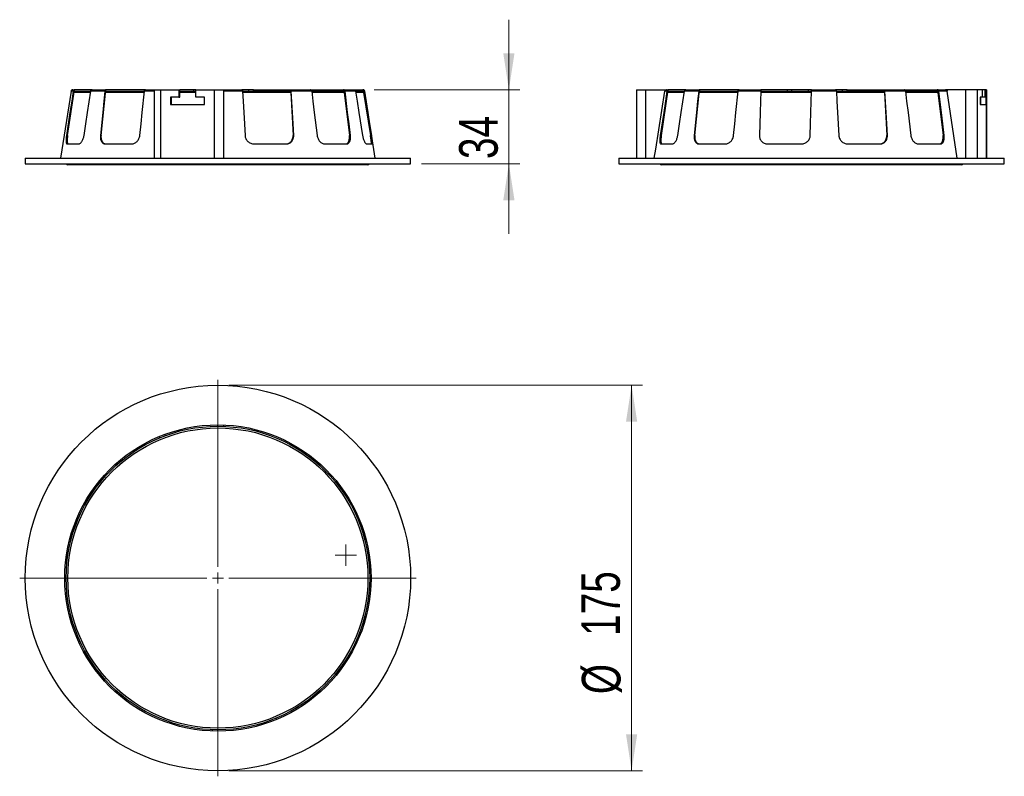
# Model space of a CAD drawing. Header units: millimetres. Extents: x 54 to 144, y 53 to 178.
# Tile 1 of 3: x 54 to 144, y 53 to 122. Entities that reach past the tile are written whole.
import ezdxf

# ---------------------------------------------------------------- set-up
doc = ezdxf.new("R2010")
doc.units = ezdxf.units.MM
doc.styles.add('SLDTEXTSTYLE0', font='TXT', dxfattribs={"width": 0.75})
doc.dimstyles.new('SLDDIMSTYLE0', dxfattribs={"dimtxt": 3.5, "dimasz": 3.302, "dimexe": 0, "dimexo": 0.0625, "dimgap": 0.875, "dimtad": 1, "dimdec": 0, "dimlfac": 5, "dimrnd": 1e-09, "dimzin": 12, "dimdsep": 46, "dimtxsty": 'SLDTEXTSTYLE0', "dimsah": 1, "dimcen": 0.09, "dimadec": 0, "dimazin": 3, "dimtfac": 1, "dimtdec": 0, "dimtmove": 0, "dimatfit": 0, "dimfxl": 0, "dimfrac": 2, "dimtolj": 1, "dimtzin": 12, "dimarcsym": 0})
doc.dimstyles.new('SLDDIMSTYLE1', dxfattribs={"dimtxt": 3.5, "dimasz": 3.302, "dimexe": 0, "dimexo": 0.0625, "dimgap": 0.875, "dimtad": 1, "dimdec": 0, "dimlfac": 5, "dimrnd": 1e-09, "dimzin": 12, "dimdsep": 46, "dimtxsty": 'SLDTEXTSTYLE0', "dimsah": 1, "dimcen": 0.09, "dimadec": 0, "dimazin": 3, "dimtfac": 1, "dimtdec": 0, "dimtofl": 0, "dimtmove": 0, "dimatfit": 3, "dimfxl": 0, "dimfrac": 2, "dimtolj": 1, "dimtzin": 12, "dimarcsym": 0})

# ---------------------------------------------------------------- blocks, each defined once
blk = doc.blocks.new('_D')
at = {"color": 7, "linetype": 'Continuous', "lineweight": 18}
for p, q in [((98.788, 115.46), (98.788, 121.81)), ((86.56, 115.46), (99.788, 115.46)), ((98.788, 115.46), (98.788, 108.752)), ((90.877, 108.752), (99.788, 108.752)), ((98.788, 108.752), (98.788, 102.402))]:
    blk.add_line(p, q, dxfattribs=at)
for points in [[(98.788, 115.46), (99.296, 118.762), (98.28, 118.762)], [(98.788, 108.752), (98.28, 105.45), (99.296, 105.45)]]:
    blk.add_solid(points, dxfattribs=at)
at = {"color": 7, "linetype": 'Continuous', "lineweight": 18, "insert": (94.276, 109.181), "char_height": 3.5, "attachment_point": 1, "rotation": 90, "style": 'SLDTEXTSTYLE0'}
blk.add_mtext('34', dxfattribs=at)
blk = doc.blocks.new('_D_1')
at = {"color": 7, "linetype": 'Continuous', "lineweight": 18}
for p, q in [((73.405, 88.674), (110.916, 88.674)), ((109.916, 88.674), (109.916, 53.73)), ((73.405, 53.73), (110.916, 53.73))]:
    blk.add_line(p, q, dxfattribs=at)
for points in [[(109.916, 88.674), (109.408, 85.372), (110.424, 85.372)], [(109.916, 53.73), (110.424, 57.032), (109.408, 57.032)]]:
    blk.add_solid(points, dxfattribs=at)
at = {"color": 7, "linetype": 'Continuous', "lineweight": 18, "char_height": 3.5, "attachment_point": 1, "rotation": 90, "style": 'SLDTEXTSTYLE0'}
for s, insert in [('175', (105.351, 65.96)), ('%%c', (105.405, 60.681))]:
    blk.add_mtext(s, dxfattribs=dict(at, insert=insert))
blk = doc.blocks.new('SW_CENTERMARKSYMBOL_3')
at = {"color": 0, "linetype": 'Continuous', "lineweight": 18}
for p, q in [((0, 1), (0, 14.26)), ((-1, 0), (-14.26, 0)), ((0, 0), (-0.5, 0)), ((0, 0), (0, 0.5)), ((0, 0), (0, -0.5)), ((0, 0), (0.5, 0)), ((1, 0), (14.26, 0)), ((0, -1), (0, -14.26))]:
    blk.add_line(p, q, dxfattribs=at)
blk = doc.blocks.new('SW_CENTERMARKSYMBOL_4')
at = {"color": 0, "linetype": 'Continuous', "lineweight": 18}
for p, q in [((0, 1), (0, 17.972)), ((-1, 0), (-17.972, 0)), ((0, 0), (-0.5, 0)), ((0, 0), (0, 0.5)), ((0, 0), (0, -0.5)), ((0, 0), (0.5, 0)), ((1, 0), (17.972, 0)), ((0, -1), (0, -17.972))]:
    blk.add_line(p, q, dxfattribs=at)
blk = doc.blocks.new('SW_CENTERMARKSYMBOL_5')
at = {"color": 0, "linetype": 'Continuous', "lineweight": 18}
for p, q in [((0, 0.5), (0, 0.968)), ((-0.5, 0), (-0.968, 0)), ((0, 0), (-0.5, 0)), ((0, 0), (0, 0.5)), ((0, 0), (0, -0.5)), ((0, 0), (0.5, 0)), ((0.5, 0), (0.968, 0)), ((0, -0.5), (0, -0.968))]:
    blk.add_line(p, q, dxfattribs=at)

msp = doc.modelspace()

# ---------------------------------------------------------------- linework, layer by layer
at = {"color": 7, "linetype": 'Continuous', "lineweight": 25}
for p, q in [((59.095, 115.328), (58.133, 109.251)), ((58.779, 111.328), (59.404, 115.458)), ((59.286, 115.328), (59.095, 115.328)), ((59.116, 115.385), (59.116, 115.385)), ((59.249, 115.46), (59.437, 115.46)), ((61.012, 115.46), (59.437, 115.46)), ((62.166, 115.328), (60.876, 115.328)), ((60.895, 115.385), (60.896, 115.385)), ((61.012, 115.46), (62.283, 115.46)), ((61.808, 111.328), (62.236, 115.458)), ((65.827, 115.46), (62.283, 115.46)), ((65.759, 115.385), (65.76, 115.385)), ((65.827, 115.46), (66.64, 115.46)), ((66.64, 115.46), (66.64, 109.251)), ((66.64, 115.46), (67.19, 115.46)), ((67.19, 115.46), (68.864, 115.46)), ((68.864, 115.46), (68.864, 114.796)), ((68.864, 115.46), (68.956, 115.46)), ((68.956, 114.796), (68.956, 115.46)), ((70.224, 115.46), (68.956, 115.46)), ((70.224, 115.346), (70.224, 115.46)), ((70.398, 115.46), (70.224, 115.46)), ((70.398, 114.796), (70.398, 115.46)), ((70.398, 115.46), (72.07, 115.46)), ((72.07, 115.46), (72.921, 115.46)), ((72.921, 115.46), (72.921, 109.251)), ((72.921, 115.46), (74.621, 115.46)), ((74.65, 115.328), (72.921, 115.328)), ((74.626, 115.416), (74.625, 115.458)), ((75.21, 115.46), (74.626, 115.46)), ((75.21, 115.346), (75.21, 115.46)), ((75.622, 115.46), (75.21, 115.46)), ((75.622, 115.346), (75.622, 115.46)), ((75.622, 115.46), (78.983, 115.46)), ((79.046, 115.346), (78.932, 115.346)), ((78.983, 115.46), (80.808, 115.46)), ((79.006, 115.215), (79.218, 111.328)), ((79.046, 115.346), (79.047, 115.385)), ((79.047, 115.385), (79.049, 115.385)), ((80.908, 115.328), (79.056, 115.328)), ((80.808, 115.46), (83.798, 115.46)), ((80.826, 115.445), (80.825, 115.458)), ((83.912, 115.346), (83.713, 115.346)), ((83.798, 115.46), (84.743, 115.46)), ((83.845, 115.215), (84.323, 111.328)), ((83.912, 115.346), (83.912, 115.385)), ((83.912, 115.385), (83.913, 115.385)), ((84.889, 115.328), (83.929, 115.328)), ((84.743, 115.46), (85.56, 115.46)), ((85.694, 115.346), (85.465, 115.346)), ((85.619, 115.215), (86.234, 111.328)), ((85.694, 115.346), (85.694, 115.385)), ((86.677, 109.251), (85.714, 115.328)), ((110.345, 115.46), (110.345, 109.251)), ((110.345, 115.46), (111.174, 115.46)), ((111.174, 115.46), (113.092, 115.46)), ((112.612, 111.328), (113.236, 115.458)), ((113.118, 115.328), (112.938, 115.328)), ((113.092, 115.46), (113.27, 115.46)), ((114.844, 115.46), (113.27, 115.46)), ((115.998, 115.328), (114.709, 115.328)), ((114.728, 115.385), (114.729, 115.385)), ((114.844, 115.46), (116.115, 115.46)), ((115.64, 111.328), (116.069, 115.458)), ((119.659, 115.46), (116.115, 115.46)), ((121.622, 115.328), (119.579, 115.328)), ((119.591, 115.385), (119.593, 115.385)), ((119.659, 115.46), (121.673, 115.46)), ((124.056, 115.46), (121.673, 115.46)), ((124.056, 115.346), (124.056, 115.46)), ((124.446, 115.46), (124.056, 115.46)), ((124.446, 115.346), (124.446, 115.46)), ((125.94, 115.46), (124.446, 115.46)), ((125.94, 115.346), (125.94, 115.46)), ((126.237, 115.46), (125.94, 115.46)), ((128.482, 115.328), (126.234, 115.328)), ((126.235, 115.385), (126.237, 115.385)), ((126.237, 115.385), (126.237, 115.46)), ((126.237, 115.46), (128.453, 115.46)), ((128.459, 115.416), (128.458, 115.458)), ((129.042, 115.46), (128.464, 115.46)), ((129.042, 115.346), (129.042, 115.46)), ((129.455, 115.46), (129.042, 115.46)), ((129.455, 115.346), (129.455, 115.46)), ((129.455, 115.46), (132.815, 115.46)), ((132.879, 115.346), (132.764, 115.346)), ((132.815, 115.46), (134.64, 115.46)), ((132.838, 115.215), (133.05, 111.328)), ((132.879, 115.346), (132.88, 115.385)), ((132.88, 115.385), (132.882, 115.385)), ((134.741, 115.328), (132.889, 115.328)), ((134.64, 115.46), (137.63, 115.46)), ((134.658, 115.445), (134.657, 115.458)), ((137.744, 115.346), (137.546, 115.346)), ((137.63, 115.46), (138.386, 115.46)), ((137.677, 115.215), (138.155, 111.328)), ((137.744, 115.346), (137.745, 115.385)), ((137.745, 115.385), (137.746, 115.385)), ((138.531, 115.328), (137.762, 115.328)), ((140.185, 115.46), (138.386, 115.46)), ((139.434, 109.251), (138.531, 115.328)), ((141.257, 115.46), (140.185, 115.46)), ((141.711, 115.46), (141.257, 115.46)), ((141.711, 115.46), (141.711, 114.796)), ((141.978, 115.46), (141.711, 115.46)), ((141.978, 114.796), (141.978, 115.46)), ((142.096, 115.46), (141.978, 115.46)), ((142.096, 109.251), (142.096, 115.46)), ((68.864, 114.796), (68.093, 114.796)), ((68.093, 114.796), (68.093, 114.131)), ((68.185, 114.131), (68.185, 114.796)), ((68.864, 114.796), (68.956, 114.796)), ((71.188, 114.796), (70.398, 114.796)), ((71.188, 114.131), (71.188, 114.796)), ((141.711, 114.796), (141.518, 114.796)), ((141.518, 114.796), (141.518, 114.131)), ((141.545, 114.796), (141.545, 114.131)), ((141.978, 114.796), (141.711, 114.796)), ((142.056, 114.796), (141.978, 114.796)), ((142.056, 114.131), (142.056, 114.796)), ((68.093, 114.131), (71.188, 114.131)), ((141.518, 114.131), (142.056, 114.131)), ((58.779, 111.328), (58.681, 111.328)), ((61.808, 111.328), (61.751, 111.328)), ((79.218, 111.328), (79.275, 111.328)), ((84.323, 111.328), (84.421, 111.328)), ((86.234, 111.328), (86.348, 111.328)), ((112.612, 111.328), (112.513, 111.328)), ((115.64, 111.328), (115.583, 111.328)), ((133.05, 111.328), (133.107, 111.328)), ((138.155, 111.328), (138.254, 111.328)), ((58.725, 110.548), (59.786, 110.548)), ((62.196, 110.548), (64.585, 110.548)), ((75.681, 110.548), (78.621, 110.548)), ((82.082, 110.548), (84.098, 110.548)), ((85.89, 110.548), (86.441, 110.548)), ((112.557, 110.548), (113.618, 110.548)), ((116.028, 110.548), (118.417, 110.548)), ((122.235, 110.548), (125.311, 110.548)), ((129.514, 110.548), (132.453, 110.548)), ((135.915, 110.548), (137.93, 110.548)), ((54.933, 109.251), (54.933, 108.752)), ((54.933, 109.251), (72.405, 109.251)), ((72.405, 109.251), (89.877, 109.251)), ((89.877, 108.752), (89.877, 109.251)), ((108.765, 109.251), (108.765, 108.752)), ((108.765, 109.251), (143.709, 109.251)), ((143.709, 108.752), (143.709, 109.251)), ((54.933, 108.752), (72.405, 108.752)), ((86.011, 108.652), (58.804, 108.652)), ((72.405, 108.752), (89.877, 108.752)), ((108.765, 108.752), (143.709, 108.752)), ((139.841, 108.652), (112.633, 108.652)), ((72.405, 84.962), (72.405, 85.086)), ((72.921, 85.076), (72.921, 84.953)), ((67.145, 83.916), (67.101, 84.033)), ((67.582, 84.221), (67.626, 84.105)), ((77.18, 58.297), (77.223, 58.181)), ((77.704, 58.369), (77.661, 58.485)), ((71.885, 57.452), (71.884, 57.328)), ((72.4, 57.318), (72.401, 57.442))]:
    msp.add_line(p, q, dxfattribs=at)
at = {"color": 1, "linetype": 'Continuous', "lineweight": 25}
for p, q in [((66.64, 115.328), (65.747, 115.328)), ((67.19, 115.46), (67.19, 109.251)), ((72.07, 115.46), (72.07, 109.251)), ((111.174, 115.46), (111.174, 109.251)), ((140.185, 115.46), (140.185, 109.251)), ((141.257, 115.46), (141.257, 109.251)), ((142.096, 115.46), (142.096, 109.251))]:
    msp.add_line(p, q, dxfattribs=at)
at = {"color": 7, "linetype": 'Continuous', "lineweight": 25, "flags": 128}
for points in [[(59.286, 115.328), (59.149, 114.427), (58.993, 113.394), (58.681, 111.328)], [(60.271, 111.328), (60.428, 112.361), (60.584, 113.394), (60.876, 115.328)], [(62.166, 115.328), (62.072, 114.427), (61.965, 113.394), (61.751, 111.328)], [(65.332, 111.328), (65.439, 112.361), (65.546, 113.394), (65.747, 115.328)], [(74.65, 115.328), (74.699, 114.427), (74.755, 113.394), (74.868, 111.328)], [(79.275, 111.328), (79.218, 112.361), (79.162, 113.394), (79.056, 115.328)], [(80.908, 115.328), (81.019, 114.427), (81.146, 113.394), (81.4, 111.328)], [(84.421, 111.328), (84.294, 112.361), (84.167, 113.394), (83.929, 115.328)], [(84.889, 115.328), (85.031, 114.427), (85.195, 113.394), (85.522, 111.328)], [(85.694, 115.385), (85.694, 115.385)], [(86.348, 111.328), (86.184, 112.361), (86.021, 113.394), (85.714, 115.328)], [(111.974, 109.251), (112.104, 110.067), (112.938, 115.328)], [(113.118, 115.328), (112.982, 114.427), (112.826, 113.394), (112.513, 111.328)], [(114.104, 111.328), (114.26, 112.361), (114.416, 113.394), (114.709, 115.328)], [(115.998, 115.328), (115.905, 114.427), (115.798, 113.394), (115.583, 111.328)], [(119.164, 111.328), (119.271, 112.361), (119.379, 113.394), (119.579, 115.328)], [(121.622, 115.328), (121.596, 114.427), (121.567, 113.394), (121.508, 111.328)], [(126.12, 111.328), (126.149, 112.361), (126.179, 113.394), (126.234, 115.328)], [(128.482, 115.328), (128.531, 114.427), (128.588, 113.394), (128.7, 111.328)], [(133.107, 111.328), (133.051, 112.361), (132.994, 113.394), (132.889, 115.328)], [(134.741, 115.328), (134.852, 114.427), (134.979, 113.394), (135.232, 111.328)], [(138.254, 111.328), (138.127, 112.361), (138, 113.394), (137.762, 115.328)]]:
    msp.add_lwpolyline(points, dxfattribs=at)
at = {"color": 7, "linetype": 'Continuous', "lineweight": 25}
for centre, radius in [((72.405, 71.202), 17.472), ((72.405, 71.202), 13.884), ((72.407, 71.202), 13.76), ((72.407, 71.202), 13.604)]:
    msp.add_circle(centre, radius, dxfattribs=at)
for centre, radius, start, end in [((59.249, 115.304), 0.156, 90, 148.65832), ((61.016, 115.328), 0.133, 91.72981, 154.21755), ((65.848, 115.375), 0.0881, 103.66052, 173.00519), ((78.962, 115.375), 0.0881, 6.99472, 76.33894), ((83.794, 115.328), 0.133, 25.78245, 88.27019), ((85.56, 115.304), 0.156, 31.34168, 90), ((114.848, 115.328), 0.133, 91.72981, 154.21755), ((119.68, 115.375), 0.0881, 103.66123, 173.00448), ((132.794, 115.375), 0.0881, 6.99437, 76.33929), ((137.626, 115.328), 0.133, 25.78245, 88.27019), ((58.804, 108.808), 0.156, 201.00374, 270), ((86.011, 108.808), 0.156, 270, 338.99626), ((112.633, 108.808), 0.156, 201.00374, 270), ((139.841, 108.808), 0.156, 270, 338.99626)]:
    msp.add_arc(centre, radius, start, end, dxfattribs=at)
for points in [[(59.095, 115.328), (59.098, 115.349), (59.105, 115.368), (59.116, 115.385)], [(59.411, 115.458), (59.409, 115.458), (59.406, 115.458), (59.404, 115.458)], [(59.437, 115.46), (59.428, 115.46), (59.42, 115.459), (59.411, 115.458)], [(60.876, 115.328), (60.88, 115.349), (60.886, 115.368), (60.895, 115.385)], [(62.262, 115.458), (62.253, 115.458), (62.245, 115.458), (62.236, 115.458)], [(62.283, 115.46), (62.276, 115.46), (62.269, 115.459), (62.262, 115.458)], [(65.747, 115.328), (65.749, 115.349), (65.753, 115.368), (65.759, 115.385)], [(74.625, 115.458), (74.612, 115.458), (74.599, 115.458), (74.586, 115.458)], [(74.621, 115.46), (74.622, 115.46), (74.624, 115.459), (74.625, 115.458)], [(79.056, 115.328), (79.055, 115.349), (79.052, 115.368), (79.047, 115.385)], [(80.825, 115.458), (80.814, 115.458), (80.804, 115.458), (80.794, 115.458)], [(80.808, 115.46), (80.814, 115.46), (80.819, 115.459), (80.825, 115.458)], [(83.929, 115.328), (83.927, 115.349), (83.921, 115.368), (83.912, 115.385)], [(84.743, 115.46), (84.752, 115.46), (84.76, 115.459), (84.768, 115.458)], [(84.768, 115.458), (84.764, 115.458), (84.759, 115.458), (84.754, 115.458)], [(85.714, 115.328), (85.711, 115.349), (85.704, 115.368), (85.694, 115.385)], [(113.243, 115.458), (113.241, 115.458), (113.239, 115.458), (113.236, 115.458)], [(113.27, 115.46), (113.261, 115.46), (113.252, 115.459), (113.243, 115.458)], [(114.709, 115.328), (114.712, 115.349), (114.718, 115.368), (114.728, 115.385)], [(116.094, 115.458), (116.086, 115.458), (116.077, 115.458), (116.069, 115.458)], [(116.115, 115.46), (116.108, 115.46), (116.101, 115.459), (116.094, 115.458)], [(119.579, 115.328), (119.581, 115.349), (119.585, 115.368), (119.591, 115.385)], [(121.663, 115.458), (121.651, 115.458), (121.638, 115.458), (121.625, 115.458)], [(121.673, 115.46), (121.67, 115.46), (121.666, 115.459), (121.663, 115.458)], [(126.234, 115.328), (126.234, 115.349), (126.235, 115.368), (126.235, 115.385)], [(128.458, 115.458), (128.444, 115.458), (128.431, 115.458), (128.418, 115.458)], [(128.453, 115.46), (128.455, 115.46), (128.456, 115.459), (128.458, 115.458)], [(132.889, 115.328), (132.888, 115.349), (132.885, 115.368), (132.88, 115.385)], [(134.657, 115.458), (134.647, 115.458), (134.637, 115.458), (134.626, 115.458)], [(134.64, 115.46), (134.646, 115.46), (134.652, 115.459), (134.657, 115.458)], [(137.762, 115.328), (137.759, 115.349), (137.754, 115.368), (137.745, 115.385)]]:
    msp.add_open_spline(points, degree=3, dxfattribs=at)
for points, knots in [([(59.404, 115.458), (59.375, 115.452), (59.348, 115.437), (59.306, 115.392), (59.291, 115.362), (59.286, 115.328)], [0, 0, 0, 0, 0.5, 0.5, 1, 1, 1, 1]), ([(59.373, 115.214), (59.38, 115.258), (59.387, 115.302), (59.394, 115.346), (59.399, 115.383), (59.405, 115.421), (59.411, 115.458)], [-0.00066685, -0.00066685, -0.00066685, -0.00066685, 0, 0, 0, 0.000564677, 0.000564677, 0.000564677, 0.000564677]), ([(59.373, 115.214), (59.379, 115.251), (59.397, 115.285), (59.453, 115.333), (59.489, 115.346), (59.525, 115.346)], [0, 0, 0, 0, 0.5, 0.5, 1, 1, 1, 1]), ([(59.525, 115.346), (59.601, 115.346), (59.76, 115.346), (60.096, 115.346), (60.474, 115.346), (60.747, 115.346), (60.882, 115.346)], [0, 0, 0, 0, 0.2660294, 0.5607788, 0.7827726, 1, 1, 1, 1]), ([(62.236, 115.458), (62.22, 115.452), (62.204, 115.437), (62.178, 115.392), (62.169, 115.362), (62.166, 115.328)], [0, 0, 0, 0, 0.5, 0.5, 1, 1, 1, 1]), ([(62.232, 115.214), (62.238, 115.258), (62.243, 115.302), (62.248, 115.346), (62.253, 115.383), (62.257, 115.421), (62.262, 115.458)], [-0.00066685, -0.00066685, -0.00066685, -0.00066685, 0, 0, 0, 0.000564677, 0.000564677, 0.000564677, 0.000564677]), ([(62.232, 115.214), (62.237, 115.251), (62.251, 115.285), (62.295, 115.333), (62.323, 115.346), (62.352, 115.346)], [0, 0, 0, 0, 0.5, 0.5, 1, 1, 1, 1]), ([(62.352, 115.346), (62.599, 115.346), (63.119, 115.346), (63.929, 115.346), (64.739, 115.346), (65.33, 115.346), (65.679, 115.346), (65.763, 115.346)], [0, 0, 0, 0, 0.247363, 0.521431, 0.727848, 0.934261, 1, 1, 1, 1]), ([(68.956, 115.346), (69.347, 115.346), (69.824, 115.346), (70.311, 115.346), (70.398, 115.346)], [0, 0, 0, 0, 0.81994, 1, 1, 1, 1]), ([(74.586, 115.458), (74.602, 115.452), (74.617, 115.437), (74.64, 115.392), (74.648, 115.362), (74.65, 115.328)], [0, 0, 0, 0, 0.5, 0.5, 1, 1, 1, 1]), ([(74.648, 115.346), (74.997, 115.346), (75.748, 115.346), (76.774, 115.346), (77.729, 115.346), (78.414, 115.346), (78.808, 115.346), (78.932, 115.346)], [0, 0, 0, 0, 0.233565, 0.502502, 0.705054, 0.907603, 1, 1, 1, 1]), ([(78.932, 115.346), (78.95, 115.346), (78.968, 115.333), (78.995, 115.285), (79.004, 115.251), (79.006, 115.215)], [0, 0, 0, 0, 0.5, 0.5, 1, 1, 1, 1]), ([(80.794, 115.458), (80.822, 115.452), (80.849, 115.437), (80.89, 115.392), (80.904, 115.362), (80.908, 115.328)], [0, 0, 0, 0, 0.5, 0.5, 1, 1, 1, 1]), ([(80.905, 115.346), (81.129, 115.346), (81.659, 115.346), (82.343, 115.346), (82.978, 115.346), (83.408, 115.346), (83.64, 115.346), (83.713, 115.346)], [0, 0, 0, 0, 0.204659, 0.483741, 0.693934, 0.904124, 1, 1, 1, 1]), ([(83.713, 115.346), (83.745, 115.346), (83.777, 115.333), (83.824, 115.285), (83.84, 115.251), (83.845, 115.215)], [0, 0, 0, 0, 0.5, 0.5, 1, 1, 1, 1]), ([(84.754, 115.458), (84.787, 115.452), (84.818, 115.437), (84.866, 115.392), (84.883, 115.362), (84.889, 115.328)], [0, 0, 0, 0, 0.5, 0.5, 1, 1, 1, 1]), ([(84.884, 115.346), (84.92, 115.346), (85.081, 115.346), (85.248, 115.346), (85.395, 115.346), (85.453, 115.346), (85.462, 115.346), (85.465, 115.346)], [0, 0, 0, 0, 0.092089, 0.410671, 0.650615, 0.890554, 1, 1, 1, 1]), ([(85.465, 115.346), (85.502, 115.346), (85.538, 115.333), (85.594, 115.285), (85.613, 115.251), (85.619, 115.215)], [0, 0, 0, 0, 0.5, 0.5, 1, 1, 1, 1]), ([(113.092, 115.46), (113.055, 115.46), (113.018, 115.447), (112.963, 115.399), (112.943, 115.365), (112.938, 115.328)], [0, 0, 0, 0, 0.5, 0.5, 1, 1, 1, 1]), ([(113.236, 115.458), (113.208, 115.452), (113.181, 115.437), (113.138, 115.392), (113.123, 115.362), (113.118, 115.328)], [0, 0, 0, 0, 0.5, 0.5, 1, 1, 1, 1]), ([(113.206, 115.214), (113.212, 115.258), (113.219, 115.302), (113.226, 115.346), (113.232, 115.383), (113.238, 115.421), (113.243, 115.458)], [-0.00066685, -0.00066685, -0.00066685, -0.00066685, 0, 0, 0, 0.000564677, 0.000564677, 0.000564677, 0.000564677]), ([(113.206, 115.214), (113.211, 115.251), (113.23, 115.285), (113.285, 115.333), (113.321, 115.346), (113.358, 115.346)], [0, 0, 0, 0, 0.5, 0.5, 1, 1, 1, 1]), ([(113.358, 115.346), (113.433, 115.346), (113.593, 115.346), (113.929, 115.346), (114.306, 115.346), (114.58, 115.346), (114.715, 115.346)], [0, 0, 0, 0, 0.2660294, 0.5607788, 0.7827725, 1, 1, 1, 1]), ([(116.069, 115.458), (116.052, 115.452), (116.036, 115.437), (116.011, 115.392), (116.002, 115.362), (115.998, 115.328)], [0, 0, 0, 0, 0.5, 0.5, 1, 1, 1, 1]), ([(116.065, 115.214), (116.07, 115.258), (116.075, 115.302), (116.081, 115.346), (116.085, 115.383), (116.09, 115.421), (116.094, 115.458)], [-0.00066685, -0.00066685, -0.00066685, -0.00066685, 0, 0, 0, 0.000564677, 0.000564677, 0.000564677, 0.000564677]), ([(116.065, 115.214), (116.069, 115.251), (116.084, 115.285), (116.127, 115.333), (116.155, 115.346), (116.184, 115.346)], [0, 0, 0, 0, 0.5, 0.5, 1, 1, 1, 1]), ([(116.184, 115.346), (116.431, 115.346), (116.952, 115.346), (117.761, 115.346), (118.571, 115.346), (119.163, 115.346), (119.511, 115.346), (119.596, 115.346)], [0, 0, 0, 0, 0.2473598, 0.5214312, 0.7278509, 0.9342663, 1, 1, 1, 1]), ([(121.625, 115.458), (121.625, 115.452), (121.625, 115.437), (121.624, 115.392), (121.623, 115.362), (121.622, 115.328)], [0, 0, 0, 0, 0.5, 0.5, 1, 1, 1, 1]), ([(121.65, 115.214), (121.652, 115.258), (121.655, 115.302), (121.657, 115.346), (121.659, 115.383), (121.661, 115.421), (121.663, 115.458)], [-0.00066685, -0.00066685, -0.00066685, -0.00066685, 0, 0, 0, 0.000564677, 0.000564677, 0.000564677, 0.000564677]), ([(121.65, 115.214), (121.652, 115.251), (121.658, 115.285), (121.678, 115.333), (121.691, 115.346), (121.704, 115.346)], [0, 0, 0, 0, 0.5, 0.5, 1, 1, 1, 1]), ([(126.23, 115.215), (125.84, 115.212), (125.451, 115.211), (124.676, 115.208), (124.291, 115.207), (123.139, 115.207), (122.384, 115.21), (121.65, 115.214)], [0, 0, 0, 0, 0.25, 0.25, 0.5, 0.5, 1, 1, 1, 1]), ([(121.704, 115.346), (122.431, 115.346), (123.178, 115.346), (124.316, 115.346), (124.697, 115.346), (125.463, 115.346), (125.849, 115.346), (126.234, 115.346)], [0, 0, 0, 0, 0.5, 0.5, 0.75, 0.75, 1, 1, 1, 1]), ([(128.418, 115.458), (128.434, 115.452), (128.449, 115.437), (128.472, 115.392), (128.48, 115.362), (128.482, 115.328)], [0, 0, 0, 0, 0.5, 0.5, 1, 1, 1, 1]), ([(128.48, 115.346), (128.829, 115.346), (129.58, 115.346), (130.606, 115.346), (131.561, 115.346), (132.247, 115.346), (132.641, 115.346), (132.764, 115.346)], [0, 0, 0, 0, 0.2335615, 0.5025017, 0.7050569, 0.9076078, 1, 1, 1, 1]), ([(132.764, 115.346), (132.783, 115.346), (132.801, 115.333), (132.827, 115.285), (132.836, 115.251), (132.838, 115.215)], [0, 0, 0, 0, 0.5, 0.5, 1, 1, 1, 1]), ([(134.626, 115.458), (134.655, 115.452), (134.681, 115.437), (134.722, 115.392), (134.737, 115.362), (134.741, 115.328)], [0, 0, 0, 0, 0.5, 0.5, 1, 1, 1, 1]), ([(134.737, 115.346), (134.961, 115.346), (135.491, 115.346), (136.176, 115.346), (136.811, 115.346), (137.24, 115.346), (137.473, 115.346), (137.546, 115.346)], [0, 0, 0, 0, 0.204659, 0.483741, 0.693935, 0.904124, 1, 1, 1, 1]), ([(137.546, 115.346), (137.578, 115.346), (137.609, 115.333), (137.657, 115.285), (137.673, 115.251), (137.677, 115.215)], [0, 0, 0, 0, 0.5, 0.5, 1, 1, 1, 1]), ([(138.386, 115.46), (138.421, 115.46), (138.455, 115.447), (138.508, 115.399), (138.526, 115.365), (138.531, 115.328)], [0, 0, 0, 0, 0.5, 0.5, 1, 1, 1, 1]), ([(58.681, 111.328), (58.673, 111.276), (58.666, 111.225), (58.655, 111.126), (58.65, 111.076), (58.643, 110.982), (58.641, 110.937), (58.639, 110.853), (58.639, 110.813), (58.642, 110.741), (58.645, 110.709), (58.654, 110.653), (58.66, 110.629), (58.681, 110.57), (58.7, 110.548), (58.725, 110.548)], [0, 0, 0, 0, 0.125, 0.125, 0.25, 0.25, 0.375, 0.375, 0.5, 0.5, 0.625, 0.625, 0.75, 0.75, 1, 1, 1, 1]), ([(58.779, 111.328), (58.778, 111.317), (58.773, 111.286), (58.765, 111.225), (58.754, 111.135), (58.744, 111.025), (58.737, 110.898), (58.737, 110.8), (58.742, 110.731), (58.746, 110.69), (58.753, 110.653), (58.761, 110.622), (58.77, 110.595), (58.781, 110.574), (58.794, 110.559), (58.808, 110.549), (58.818, 110.548), (58.823, 110.548)], [0, 0, 0, 0, 0.025176, 0.075184, 0.149833, 0.249004, 0.358824, 0.498717, 0.554378, 0.610114, 0.665907, 0.721724, 0.777524, 0.833266, 0.888923, 0.944491, 1, 1, 1, 1]), ([(59.786, 110.548), (59.809, 110.548), (59.833, 110.553), (59.882, 110.573), (59.907, 110.589), (59.957, 110.628), (59.981, 110.652), (60.03, 110.709), (60.054, 110.741), (60.099, 110.813), (60.121, 110.852), (60.161, 110.937), (60.18, 110.982), (60.23, 111.122), (60.256, 111.224), (60.271, 111.328)], [0, 0, 0, 0, 0.125, 0.125, 0.25, 0.25, 0.375, 0.375, 0.5, 0.5, 0.625, 0.625, 0.75, 0.75, 1, 1, 1, 1]), ([(61.751, 111.328), (61.746, 111.276), (61.744, 111.225), (61.747, 111.126), (61.751, 111.076), (61.767, 110.982), (61.778, 110.937), (61.807, 110.853), (61.824, 110.813), (61.864, 110.741), (61.887, 110.709), (61.938, 110.653), (61.966, 110.629), (62.056, 110.57), (62.124, 110.548), (62.196, 110.548)], [0, 0, 0, 0, 0.125, 0.125, 0.25, 0.25, 0.375, 0.375, 0.5, 0.5, 0.625, 0.625, 0.75, 0.75, 1, 1, 1, 1]), ([(61.808, 111.328), (61.807, 111.317), (61.804, 111.286), (61.801, 111.225), (61.802, 111.135), (61.815, 111.025), (61.844, 110.898), (61.886, 110.8), (61.929, 110.731), (61.961, 110.69), (61.996, 110.653), (62.033, 110.622), (62.073, 110.595), (62.116, 110.574), (62.16, 110.559), (62.205, 110.549), (62.237, 110.548), (62.253, 110.548)], [0, 0, 0, 0, 0.0251758, 0.0751841, 0.149833, 0.2490041, 0.3588236, 0.4987167, 0.5543784, 0.6101136, 0.6659069, 0.7217243, 0.7775239, 0.8332657, 0.8889226, 0.9444907, 1, 1, 1, 1]), ([(64.585, 110.548), (64.628, 110.548), (64.672, 110.553), (64.758, 110.573), (64.802, 110.589), (64.886, 110.628), (64.927, 110.652), (65.005, 110.709), (65.043, 110.741), (65.112, 110.813), (65.144, 110.852), (65.201, 110.937), (65.227, 110.982), (65.292, 111.122), (65.321, 111.224), (65.332, 111.328)], [0, 0, 0, 0, 0.125, 0.125, 0.25, 0.25, 0.375, 0.375, 0.5, 0.5, 0.625, 0.625, 0.75, 0.75, 1, 1, 1, 1]), ([(74.868, 111.328), (74.871, 111.276), (74.879, 111.225), (74.904, 111.126), (74.922, 111.076), (74.966, 110.982), (74.992, 110.937), (75.052, 110.853), (75.087, 110.813), (75.162, 110.741), (75.202, 110.709), (75.289, 110.653), (75.335, 110.629), (75.477, 110.57), (75.579, 110.548), (75.681, 110.548)], [0, 0, 0, 0, 0.125, 0.125, 0.25, 0.25, 0.375, 0.375, 0.5, 0.5, 0.625, 0.625, 0.75, 0.75, 1, 1, 1, 1]), ([(78.564, 110.548), (78.576, 110.548), (78.599, 110.548), (78.633, 110.551), (78.668, 110.556), (78.701, 110.563), (78.735, 110.572), (78.767, 110.582), (78.799, 110.594), (78.831, 110.608), (78.861, 110.624), (78.891, 110.641), (78.92, 110.66), (78.947, 110.681), (78.974, 110.703), (79, 110.726), (79.024, 110.751), (79.062, 110.795), (79.124, 110.882), (79.179, 111.007), (79.21, 111.136), (79.219, 111.227), (79.22, 111.288), (79.218, 111.318), (79.218, 111.328)], [0, 0, 0, 0, 0.031245, 0.062477, 0.093709, 0.124952, 0.156211, 0.187492, 0.218797, 0.250126, 0.281477, 0.312851, 0.344245, 0.375659, 0.407092, 0.438546, 0.470025, 0.501534, 0.59398, 0.75096, 0.851689, 0.926864, 0.976382, 1, 1, 1, 1]), ([(78.621, 110.548), (78.668, 110.548), (78.714, 110.553), (78.803, 110.573), (78.846, 110.589), (78.929, 110.628), (78.967, 110.652), (79.04, 110.709), (79.074, 110.741), (79.133, 110.813), (79.159, 110.852), (79.205, 110.937), (79.224, 110.982), (79.267, 111.122), (79.28, 111.224), (79.275, 111.328)], [0, 0, 0, 0, 0.125, 0.125, 0.25, 0.25, 0.375, 0.375, 0.5, 0.5, 0.625, 0.625, 0.75, 0.75, 1, 1, 1, 1]), ([(81.4, 111.328), (81.406, 111.276), (81.417, 111.225), (81.444, 111.126), (81.462, 111.076), (81.504, 110.982), (81.527, 110.937), (81.581, 110.853), (81.611, 110.813), (81.674, 110.741), (81.707, 110.709), (81.778, 110.653), (81.815, 110.629), (81.928, 110.57), (82.006, 110.548), (82.082, 110.548)], [0, 0, 0, 0, 0.125, 0.125, 0.25, 0.25, 0.375, 0.375, 0.5, 0.5, 0.625, 0.625, 0.75, 0.75, 1, 1, 1, 1]), ([(83.999, 110.548), (84.006, 110.548), (84.021, 110.548), (84.042, 110.551), (84.062, 110.556), (84.082, 110.563), (84.102, 110.572), (84.121, 110.582), (84.139, 110.594), (84.157, 110.608), (84.174, 110.624), (84.191, 110.641), (84.206, 110.66), (84.221, 110.681), (84.235, 110.703), (84.248, 110.726), (84.261, 110.751), (84.279, 110.795), (84.308, 110.882), (84.329, 111.007), (84.335, 111.136), (84.332, 111.227), (84.327, 111.288), (84.324, 111.318), (84.323, 111.328)], [0, 0, 0, 0, 0.031245, 0.062477, 0.093709, 0.124952, 0.156211, 0.187492, 0.218797, 0.250126, 0.281477, 0.312851, 0.344245, 0.375659, 0.407092, 0.438546, 0.470025, 0.501534, 0.59398, 0.75096, 0.851689, 0.926864, 0.976382, 1, 1, 1, 1]), ([(84.098, 110.548), (84.127, 110.548), (84.154, 110.553), (84.207, 110.573), (84.232, 110.589), (84.279, 110.628), (84.3, 110.652), (84.338, 110.709), (84.356, 110.741), (84.384, 110.813), (84.396, 110.852), (84.416, 110.937), (84.423, 110.982), (84.436, 111.122), (84.434, 111.224), (84.421, 111.328)], [0, 0, 0, 0, 0.125, 0.125, 0.25, 0.25, 0.375, 0.375, 0.5, 0.5, 0.625, 0.625, 0.75, 0.75, 1, 1, 1, 1]), ([(85.522, 111.328), (85.53, 111.276), (85.54, 111.225), (85.562, 111.126), (85.575, 111.076), (85.603, 110.982), (85.618, 110.937), (85.65, 110.853), (85.668, 110.813), (85.702, 110.741), (85.72, 110.709), (85.756, 110.653), (85.774, 110.629), (85.826, 110.57), (85.86, 110.548), (85.89, 110.548)], [0, 0, 0, 0, 0.125, 0.125, 0.25, 0.25, 0.375, 0.375, 0.5, 0.5, 0.625, 0.625, 0.75, 0.75, 1, 1, 1, 1]), ([(86.327, 110.548), (86.328, 110.548), (86.33, 110.548), (86.332, 110.551), (86.333, 110.556), (86.334, 110.563), (86.335, 110.572), (86.335, 110.582), (86.335, 110.594), (86.335, 110.608), (86.334, 110.624), (86.332, 110.641), (86.331, 110.66), (86.328, 110.681), (86.326, 110.703), (86.323, 110.726), (86.32, 110.751), (86.314, 110.795), (86.302, 110.882), (86.284, 111.007), (86.264, 111.136), (86.25, 111.227), (86.24, 111.288), (86.235, 111.318), (86.234, 111.328)], [0, 0, 0, 0, 0.031245, 0.062477, 0.093709, 0.124952, 0.156211, 0.187492, 0.218797, 0.250126, 0.281477, 0.312851, 0.344245, 0.375659, 0.407092, 0.438546, 0.470025, 0.501534, 0.59398, 0.75096, 0.851689, 0.926864, 0.976382, 1, 1, 1, 1]), ([(86.441, 110.548), (86.445, 110.548), (86.447, 110.553), (86.449, 110.573), (86.449, 110.589), (86.447, 110.628), (86.445, 110.652), (86.439, 110.709), (86.435, 110.741), (86.426, 110.813), (86.42, 110.852), (86.408, 110.937), (86.401, 110.982), (86.38, 111.122), (86.364, 111.224), (86.348, 111.328)], [0, 0, 0, 0, 0.125, 0.125, 0.25, 0.25, 0.375, 0.375, 0.5, 0.5, 0.625, 0.625, 0.75, 0.75, 1, 1, 1, 1]), ([(112.513, 111.328), (112.505, 111.276), (112.499, 111.225), (112.487, 111.126), (112.482, 111.076), (112.475, 110.982), (112.473, 110.937), (112.471, 110.853), (112.471, 110.813), (112.474, 110.741), (112.477, 110.709), (112.486, 110.653), (112.492, 110.629), (112.513, 110.57), (112.533, 110.548), (112.557, 110.548)], [0, 0, 0, 0, 0.125, 0.125, 0.25, 0.25, 0.375, 0.375, 0.5, 0.5, 0.625, 0.625, 0.75, 0.75, 1, 1, 1, 1]), ([(112.612, 111.328), (112.61, 111.317), (112.606, 111.286), (112.597, 111.225), (112.587, 111.135), (112.577, 111.025), (112.57, 110.898), (112.57, 110.8), (112.574, 110.731), (112.579, 110.69), (112.585, 110.653), (112.593, 110.622), (112.603, 110.595), (112.614, 110.574), (112.626, 110.559), (112.64, 110.549), (112.651, 110.548), (112.656, 110.548)], [0, 0, 0, 0, 0.025176, 0.075184, 0.149833, 0.249004, 0.358824, 0.498717, 0.554378, 0.610114, 0.665907, 0.721724, 0.777524, 0.833266, 0.888923, 0.944491, 1, 1, 1, 1]), ([(113.618, 110.548), (113.641, 110.548), (113.665, 110.553), (113.714, 110.573), (113.739, 110.589), (113.789, 110.628), (113.814, 110.652), (113.862, 110.709), (113.886, 110.741), (113.932, 110.813), (113.953, 110.852), (113.993, 110.937), (114.012, 110.982), (114.062, 111.122), (114.088, 111.224), (114.104, 111.328)], [0, 0, 0, 0, 0.125, 0.125, 0.25, 0.25, 0.375, 0.375, 0.5, 0.5, 0.625, 0.625, 0.75, 0.75, 1, 1, 1, 1]), ([(115.583, 111.328), (115.578, 111.276), (115.576, 111.225), (115.579, 111.126), (115.584, 111.076), (115.6, 110.982), (115.611, 110.937), (115.639, 110.853), (115.656, 110.813), (115.697, 110.741), (115.719, 110.709), (115.77, 110.653), (115.799, 110.629), (115.888, 110.57), (115.956, 110.548), (116.028, 110.548)], [0, 0, 0, 0, 0.125, 0.125, 0.25, 0.25, 0.375, 0.375, 0.5, 0.5, 0.625, 0.625, 0.75, 0.75, 1, 1, 1, 1]), ([(115.64, 111.328), (115.639, 111.317), (115.636, 111.286), (115.633, 111.225), (115.635, 111.135), (115.647, 111.025), (115.677, 110.898), (115.718, 110.8), (115.761, 110.731), (115.793, 110.69), (115.828, 110.653), (115.866, 110.622), (115.906, 110.595), (115.948, 110.574), (115.992, 110.559), (116.038, 110.549), (116.069, 110.548), (116.085, 110.548)], [0, 0, 0, 0, 0.025176, 0.075184, 0.149833, 0.249004, 0.358824, 0.498717, 0.554378, 0.610114, 0.665907, 0.721724, 0.777524, 0.833266, 0.888923, 0.944491, 1, 1, 1, 1]), ([(118.417, 110.548), (118.461, 110.548), (118.504, 110.553), (118.591, 110.573), (118.634, 110.589), (118.719, 110.628), (118.759, 110.652), (118.838, 110.709), (118.875, 110.741), (118.944, 110.813), (118.976, 110.852), (119.034, 110.937), (119.059, 110.982), (119.125, 111.122), (119.154, 111.224), (119.164, 111.328)], [0, 0, 0, 0, 0.125, 0.125, 0.25, 0.25, 0.375, 0.375, 0.5, 0.5, 0.625, 0.625, 0.75, 0.75, 1, 1, 1, 1]), ([(121.508, 111.328), (121.507, 111.276), (121.51, 111.225), (121.527, 111.126), (121.54, 111.076), (121.574, 110.982), (121.596, 110.937), (121.647, 110.853), (121.677, 110.813), (121.743, 110.741), (121.78, 110.709), (121.859, 110.653), (121.902, 110.629), (122.036, 110.57), (122.134, 110.548), (122.235, 110.548)], [0, 0, 0, 0, 0.125, 0.125, 0.25, 0.25, 0.375, 0.375, 0.5, 0.5, 0.625, 0.625, 0.75, 0.75, 1, 1, 1, 1]), ([(125.311, 110.548), (125.363, 110.548), (125.415, 110.553), (125.516, 110.573), (125.567, 110.589), (125.663, 110.628), (125.709, 110.652), (125.796, 110.709), (125.837, 110.741), (125.911, 110.813), (125.945, 110.852), (126.004, 110.937), (126.03, 110.982), (126.093, 111.122), (126.117, 111.224), (126.12, 111.328)], [0, 0, 0, 0, 0.125, 0.125, 0.25, 0.25, 0.375, 0.375, 0.5, 0.5, 0.625, 0.625, 0.75, 0.75, 1, 1, 1, 1]), ([(128.7, 111.328), (128.703, 111.276), (128.711, 111.225), (128.737, 111.126), (128.754, 111.076), (128.798, 110.982), (128.824, 110.937), (128.885, 110.853), (128.919, 110.813), (128.994, 110.741), (129.034, 110.709), (129.121, 110.653), (129.168, 110.629), (129.31, 110.57), (129.412, 110.548), (129.514, 110.548)], [0, 0, 0, 0, 0.125, 0.125, 0.25, 0.25, 0.375, 0.375, 0.5, 0.5, 0.625, 0.625, 0.75, 0.75, 1, 1, 1, 1]), ([(132.396, 110.548), (132.408, 110.548), (132.431, 110.548), (132.466, 110.551), (132.5, 110.556), (132.534, 110.563), (132.567, 110.572), (132.6, 110.582), (132.632, 110.594), (132.663, 110.608), (132.694, 110.624), (132.723, 110.641), (132.752, 110.66), (132.78, 110.681), (132.807, 110.703), (132.832, 110.726), (132.857, 110.751), (132.895, 110.795), (132.956, 110.882), (133.012, 111.007), (133.042, 111.136), (133.051, 111.227), (133.052, 111.288), (133.051, 111.318), (133.05, 111.328)], [0, 0, 0, 0, 0.031245, 0.062477, 0.093709, 0.124952, 0.156211, 0.187492, 0.218797, 0.250126, 0.281477, 0.312851, 0.344245, 0.375659, 0.407092, 0.438546, 0.470025, 0.501534, 0.59398, 0.75096, 0.851689, 0.926864, 0.976382, 1, 1, 1, 1]), ([(132.453, 110.548), (132.5, 110.548), (132.546, 110.553), (132.635, 110.573), (132.679, 110.589), (132.761, 110.628), (132.8, 110.652), (132.872, 110.709), (132.906, 110.741), (132.965, 110.813), (132.992, 110.852), (133.037, 110.937), (133.056, 110.982), (133.1, 111.122), (133.113, 111.224), (133.107, 111.328)], [0, 0, 0, 0, 0.125, 0.125, 0.25, 0.25, 0.375, 0.375, 0.5, 0.5, 0.625, 0.625, 0.75, 0.75, 1, 1, 1, 1]), ([(135.232, 111.328), (135.239, 111.276), (135.249, 111.225), (135.277, 111.126), (135.294, 111.076), (135.336, 110.982), (135.36, 110.937), (135.413, 110.853), (135.443, 110.813), (135.506, 110.741), (135.54, 110.709), (135.61, 110.653), (135.648, 110.629), (135.76, 110.57), (135.839, 110.548), (135.915, 110.548)], [0, 0, 0, 0, 0.125, 0.125, 0.25, 0.25, 0.375, 0.375, 0.5, 0.5, 0.625, 0.625, 0.75, 0.75, 1, 1, 1, 1]), ([(137.831, 110.548), (137.839, 110.548), (137.853, 110.548), (137.874, 110.551), (137.895, 110.556), (137.915, 110.563), (137.934, 110.572), (137.953, 110.582), (137.972, 110.594), (137.989, 110.608), (138.007, 110.624), (138.023, 110.641), (138.039, 110.66), (138.053, 110.681), (138.067, 110.703), (138.081, 110.726), (138.093, 110.751), (138.112, 110.795), (138.14, 110.882), (138.162, 111.007), (138.167, 111.136), (138.165, 111.227), (138.16, 111.288), (138.156, 111.318), (138.155, 111.328)], [0, 0, 0, 0, 0.0312451, 0.0624769, 0.0937091, 0.1249516, 0.1562113, 0.1874925, 0.2187971, 0.2501255, 0.2814772, 0.3128508, 0.3442449, 0.3756586, 0.4070919, 0.4385463, 0.4700252, 0.5015345, 0.5939799, 0.7509599, 0.8516893, 0.9268642, 0.9763822, 1, 1, 1, 1]), ([(137.93, 110.548), (137.959, 110.548), (137.987, 110.553), (138.039, 110.573), (138.065, 110.589), (138.111, 110.628), (138.132, 110.652), (138.171, 110.709), (138.188, 110.741), (138.217, 110.813), (138.229, 110.852), (138.248, 110.937), (138.255, 110.982), (138.268, 111.122), (138.266, 111.224), (138.254, 111.328)], [0, 0, 0, 0, 0.125, 0.125, 0.25, 0.25, 0.375, 0.375, 0.5, 0.5, 0.625, 0.625, 0.75, 0.75, 1, 1, 1, 1])]:
    msp.add_open_spline(points, degree=3, knots=knots, dxfattribs=at)
at = {"color": 1, "linetype": 'Continuous', "lineweight": 25}
for points, knots in [([(60.859, 115.214), (60.824, 115.213), (60.638, 115.211), (60.338, 115.208), (59.949, 115.207), (59.611, 115.209), (59.45, 115.213), (59.373, 115.214)], [0, 0, 0, 0, 0.049073, 0.259005, 0.468942, 0.747664, 1, 1, 1, 1]), ([(65.735, 115.214), (65.633, 115.214), (65.263, 115.211), (64.648, 115.208), (63.828, 115.207), (63.009, 115.209), (62.483, 115.213), (62.232, 115.214)], [0, 0, 0, 0, 0.077912, 0.281478, 0.485048, 0.755317, 1, 1, 1, 1]), ([(70.398, 115.208), (70.302, 115.208), (69.815, 115.207), (69.338, 115.208), (68.956, 115.209)], [0, 0, 0, 0, 0.198447, 1, 1, 1, 1]), ([(79.006, 115.215), (78.882, 115.214), (78.484, 115.211), (77.792, 115.208), (76.826, 115.207), (75.782, 115.208), (75.016, 115.212), (74.656, 115.214)], [0, 0, 0, 0, 0.091573, 0.293309, 0.49505, 0.76289, 1, 1, 1, 1]), ([(83.845, 115.215), (83.772, 115.214), (83.537, 115.211), (83.104, 115.208), (82.462, 115.207), (81.743, 115.208), (81.178, 115.212), (80.922, 115.214)], [0, 0, 0, 0, 0.093069, 0.298113, 0.503162, 0.775395, 1, 1, 1, 1]), ([(85.619, 115.215), (85.616, 115.214), (85.607, 115.211), (85.549, 115.208), (85.402, 115.207), (85.198, 115.208), (84.988, 115.212), (84.907, 115.213)], [0, 0, 0, 0, 0.0983682, 0.3150875, 0.5318118, 0.8195456, 1, 1, 1, 1]), ([(114.691, 115.214), (114.656, 115.213), (114.471, 115.211), (114.17, 115.208), (113.781, 115.207), (113.443, 115.209), (113.282, 115.213), (113.206, 115.214)], [0, 0, 0, 0, 0.049072, 0.259005, 0.468942, 0.747664, 1, 1, 1, 1]), ([(119.567, 115.214), (119.465, 115.214), (119.095, 115.211), (118.48, 115.208), (117.661, 115.207), (116.842, 115.209), (116.315, 115.213), (116.065, 115.214)], [0, 0, 0, 0, 0.077907, 0.281475, 0.485048, 0.75532, 1, 1, 1, 1]), ([(132.838, 115.215), (132.714, 115.214), (132.316, 115.211), (131.624, 115.208), (130.659, 115.207), (129.614, 115.208), (128.848, 115.212), (128.488, 115.214)], [0, 0, 0, 0, 0.091568, 0.293307, 0.49505, 0.762893, 1, 1, 1, 1]), ([(137.677, 115.215), (137.604, 115.214), (137.369, 115.211), (136.936, 115.208), (136.294, 115.207), (135.575, 115.208), (135.01, 115.212), (134.755, 115.214)], [0, 0, 0, 0, 0.093069, 0.298113, 0.503162, 0.775395, 1, 1, 1, 1])]:
    msp.add_open_spline(points, degree=3, knots=knots, dxfattribs=at)

# ---------------------------------------------------------------- block references
at = {"color": 7, "linetype": 'Continuous', "lineweight": 18}
for name, p in [('SW_CENTERMARKSYMBOL_4', (72.405, 71.202)), ('SW_CENTERMARKSYMBOL_3', (72.407, 71.202)), ('SW_CENTERMARKSYMBOL_5', (84.004, 73.279))]:
    msp.add_blockref(name, p, dxfattribs=at)

# ---------------------------------------------------------------- dimensions: what is measured, and where the dimension line sits
dim = msp.add_linear_dim(base=(98.788, 108.752), p1=(85.56, 115.46), p2=(89.877, 108.752), angle=90, dimstyle='SLDDIMSTYLE0', dxfattribs=at)
dim.commit()
dim.dimension.update_dxf_attribs({"geometry": '_D', "text_midpoint": (98.788, 111.767), "dimtype": 160})
dim = msp.add_linear_dim(base=(109.916, 53.73), p1=(72.405, 88.674), p2=(72.405, 53.73), angle=90, text='%%c<>', dimstyle='SLDDIMSTYLE1', dxfattribs=at)
dim.commit()
dim.dimension.update_dxf_attribs({"geometry": '_D_1', "text_midpoint": (109.916, 67.2), "dimtype": 160})

doc.saveas('drawing.dxf')
